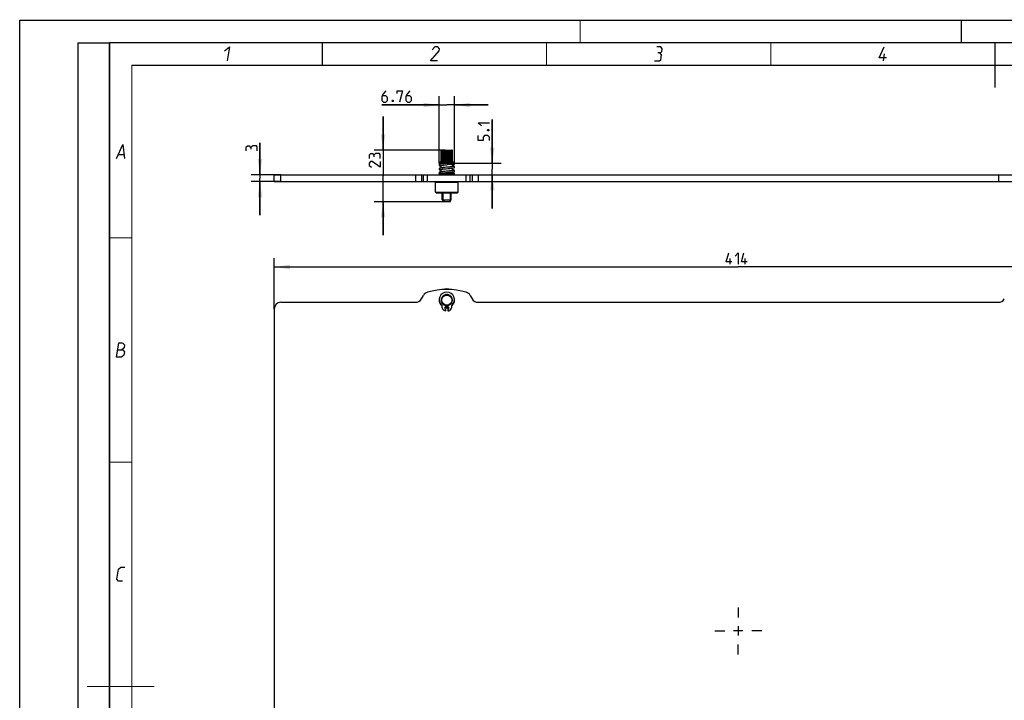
# Model space of a CAD drawing. Header units: millimetres. Extents: x 0 to 420, y 0 to 297.
# Tile 2 of 8: x 0 to 220, y 145 to 297. Entities that reach past the tile are written whole.
import ezdxf

# ---------------------------------------------------------------- set-up
doc = ezdxf.new("R2010")
doc.units = ezdxf.units.MM
doc.header["$LTSCALE"] = 23.1
doc.linetypes.add('CENTER', pattern=[0.6, 0.375, -0.075, 0.075, -0.075])
doc.layers.get('0').update_dxf_attribs({"linetype": 'CONTINUOUS'})
for name, color, linetype in [('02___PRT_ALL_AXES', 7, 'CONTINUOUS'), ('02__ASM_ALL_AXES', 7, 'CONTINUOUS'), ('COSMETIQUES', 7, 'CONTINUOUS'), ('DIM_PILOTEES', 7, 'CONTINUOUS')]:
    doc.layers.add(name, color=color, linetype=linetype)
doc.styles.get("Standard").update_dxf_attribs({"font": 'txt', "width": 0.7})
doc.dimstyles.new('DIMSTYLE_2', dxfattribs={"dimtxt": 2.5, "dimasz": 3.5, "dimexe": 2, "dimexo": 0, "dimtad": 1, "dimlfac": 2, "dimdsep": 46, "dimtxsty": 'STANDARD', "dimblk": '_FILLED', "dimblk1": '_FILLED', "dimblk2": '_FILLED', "dimcen": 0.09, "dimazin": 2, "dimtp": 0.8, "dimtm": 0.8, "dimtfac": 1, "dimtofl": 0, "dimtmove": 0, "dimatfit": 3, "dimldrblk": '_FILLED', "dimfxl": 1, "dimtolj": 1, "dimarcsym": 0})
doc.dimstyles.new('DIMSTYLE_3', dxfattribs={"dimtxt": 2.5, "dimasz": 3.5, "dimexe": 2, "dimexo": 0, "dimtad": 1, "dimlfac": 2, "dimdsep": 46, "dimtxsty": 'STANDARD', "dimblk": '_FILLED', "dimblk1": '_FILLED', "dimblk2": '_FILLED', "dimcen": 0.09, "dimazin": 2, "dimtp": 0.1, "dimtm": 0.1, "dimtfac": 1, "dimtofl": 0, "dimtmove": 0, "dimatfit": 3, "dimldrblk": '_FILLED', "dimfxl": 1, "dimtolj": 1, "dimarcsym": 0})
doc.dimstyles.new('DIMSTYLE_4', dxfattribs={"dimtxt": 2.5, "dimasz": 3.5, "dimexe": 2, "dimexo": 0, "dimtad": 1, "dimlfac": 2, "dimdsep": 46, "dimtxsty": 'STANDARD', "dimblk": '_FILLED', "dimblk1": '_FILLED', "dimblk2": '_FILLED', "dimcen": 0.09, "dimazin": 2, "dimtp": 0.2, "dimtm": 0.2, "dimtfac": 1, "dimtofl": 0, "dimtmove": 0, "dimatfit": 3, "dimldrblk": '_FILLED', "dimfxl": 1, "dimtolj": 1, "dimarcsym": 0})

# ---------------------------------------------------------------- blocks, each defined once
blk = doc.blocks.new('_FILLED')
at = {"color": 0, "linetype": 'BYBLOCK'}
blk.add_solid([(0, 0), (-1, 0.143), (-1, -0.143)], dxfattribs=at)
blk = doc.blocks.new('*D1')
at = {"layer": 'DIM_PILOTEES', "color": 2, "linetype": 'CONTINUOUS'}
for p, q in [((56.75, 232.62), (56.75, 244)), ((263.75, 232.62), (263.75, 244)), ((56.75, 242), (160.25, 242)), ((263.75, 242), (160.25, 242))]:
    blk.add_line(p, q, dxfattribs=at)
at = {"layer": 'DIM_PILOTEES', "color": 2, "linetype": 'CONTINUOUS', "xscale": 3.5, "yscale": 3.5, "zscale": 3.5, "rotation": 180}
blk.add_blockref('_FILLED', (56.75, 242), dxfattribs=at)
at = {"layer": 'DIM_PILOTEES', "color": 2, "linetype": 'CONTINUOUS', "xscale": 3.5, "yscale": 3.5, "zscale": 3.5}
blk.add_blockref('_FILLED', (263.75, 242), dxfattribs=at)
at = {"layer": 'DIM_PILOTEES', "color": 2, "linetype": 'CONTINUOUS', "insert": (160.25, 245.12), "char_height": 2.5, "width": 8.0357, "attachment_point": 2, "line_spacing_factor": 0.9}
blk.add_mtext('{\\ftxt;\\W0.0001;\\H0.0001;\\~}{\\ftxt;\\W2.1428571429;\\H2.5; }{\\ftxt;\\W0.0001;\\H0.0001;\\~}', dxfattribs=at)
blk = doc.blocks.new('*D2')
at = {"layer": 'DIM_PILOTEES', "color": 2, "linetype": 'CONTINUOUS'}
for p, q in [((53.59, 262.56), (53.59, 269.71)), ((53.59, 269.71), (53.59, 261.81)), ((58.25, 262.56), (51.59, 262.56)), ((53.59, 253.56), (53.59, 261.81)), ((58.25, 261.06), (51.59, 261.06)), ((53.59, 261.06), (53.59, 253.56))]:
    blk.add_line(p, q, dxfattribs=at)
at = {"layer": 'DIM_PILOTEES', "color": 2, "linetype": 'CONTINUOUS', "xscale": 3.5, "yscale": 3.5, "zscale": 3.5}
for p, rotation in [((53.59, 262.56), 270), ((53.59, 261.06), 90)]:
    blk.add_blockref('_FILLED', p, dxfattribs=dict(at, rotation=rotation))
at = {"layer": 'DIM_PILOTEES', "color": 2, "linetype": 'CONTINUOUS', "insert": (50.46, 267.93), "char_height": 2.5, "width": 2.6786, "attachment_point": 1, "rotation": 90, "line_spacing_factor": 0.9}
blk.add_mtext('{\\ftxt;\\W0.0001;\\H0.0001;\\~}{\\ftxt;\\W0.7142857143;\\H2.5; }{\\ftxt;\\W0.0001;\\H0.0001;\\~}', dxfattribs=at)
blk = doc.blocks.new('*D3')
at = {"layer": 'DIM_PILOTEES', "color": 2, "linetype": 'CONTINUOUS'}
for p, q in [((81.03, 268.06), (81.03, 275.56)), ((81.03, 275.56), (81.03, 262.31)), ((94.91, 268.06), (79.03, 268.06)), ((81.03, 249.06), (81.03, 262.31)), ((94.43, 256.56), (79.03, 256.56)), ((81.03, 256.56), (81.03, 249.06))]:
    blk.add_line(p, q, dxfattribs=at)
at = {"layer": 'DIM_PILOTEES', "color": 2, "linetype": 'CONTINUOUS', "xscale": 3.5, "yscale": 3.5, "zscale": 3.5}
for p, rotation in [((81.03, 268.06), 270), ((81.03, 256.56), 90)]:
    blk.add_blockref('_FILLED', p, dxfattribs=dict(at, rotation=rotation))
at = {"layer": 'DIM_PILOTEES', "color": 2, "linetype": 'CONTINUOUS', "insert": (77.91, 266.12), "char_height": 2.5, "width": 5.625, "attachment_point": 2, "rotation": 90, "line_spacing_factor": 0.9}
blk.add_mtext('{\\ftxt;\\W0.0001;\\H0.0001;\\~}{\\ftxt;\\W1.5;\\H2.5; }{\\ftxt;\\W0.0001;\\H0.0001;\\~}', dxfattribs=at)
blk = doc.blocks.new('*D4')
at = {"layer": 'DIM_PILOTEES', "color": 2, "linetype": 'CONTINUOUS'}
for p, q in [((105.39, 265.11), (105.39, 274.87)), ((105.39, 274.87), (105.39, 263.84)), ((96.94, 265.11), (107.39, 265.11)), ((105.39, 255.06), (105.39, 263.84)), ((99.59, 262.56), (107.39, 262.56)), ((105.39, 262.56), (105.39, 255.06))]:
    blk.add_line(p, q, dxfattribs=at)
at = {"layer": 'DIM_PILOTEES', "color": 2, "linetype": 'CONTINUOUS', "xscale": 3.5, "yscale": 3.5, "zscale": 3.5}
for p, rotation in [((105.39, 265.11), 270), ((105.39, 262.56), 90)]:
    blk.add_blockref('_FILLED', p, dxfattribs=dict(at, rotation=rotation))
at = {"layer": 'DIM_PILOTEES', "color": 2, "linetype": 'CONTINUOUS', "insert": (102.27, 270.23), "char_height": 2.5, "width": 6.9643, "attachment_point": 1, "rotation": 90, "line_spacing_factor": 0.9}
blk.add_mtext('{\\ftxt;\\W0.0001;\\H0.0001;\\~}{\\ftxt;\\W1.8571428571;\\H2.5; }{\\ftxt;\\W0.0001;\\H0.0001;\\~}', dxfattribs=at)
blk = doc.blocks.new('*D5')
at = {"layer": 'DIM_PILOTEES', "color": 2, "linetype": 'CONTINUOUS'}
for p, q in [((93.56, 265.41), (93.56, 280.11)), ((96.94, 265.41), (96.94, 280.11)), ((93.56, 278.11), (80.76, 278.11)), ((80.76, 278.11), (95.25, 278.11)), ((104.44, 278.11), (95.25, 278.11)), ((96.94, 278.11), (104.44, 278.11))]:
    blk.add_line(p, q, dxfattribs=at)
at = {"layer": 'DIM_PILOTEES', "color": 2, "linetype": 'CONTINUOUS', "xscale": 3.5, "yscale": 3.5, "zscale": 3.5}
blk.add_blockref('_FILLED', (93.56, 278.11), dxfattribs=at)
at = {"layer": 'DIM_PILOTEES', "color": 2, "linetype": 'CONTINUOUS', "xscale": 3.5, "yscale": 3.5, "zscale": 3.5, "rotation": 180}
blk.add_blockref('_FILLED', (96.94, 278.11), dxfattribs=at)
at = {"layer": 'DIM_PILOTEES', "color": 2, "linetype": 'CONTINUOUS', "insert": (88.08, 281.24), "char_height": 2.5, "width": 10.9821, "attachment_point": 3, "line_spacing_factor": 0.9}
blk.add_mtext('{\\ftxt;\\W0.0001;\\H0.0001;\\~}{\\ftxt;\\W2.9285714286;\\H2.5; }{\\ftxt;\\W0.0001;\\H0.0001;\\~}', dxfattribs=at)

msp = doc.modelspace()

# ---------------------------------------------------------------- linework, layer by layer
at = {"color": 7, "linetype": 'CONTINUOUS'}
for p, q in [((0, 0), (0, 297)), ((0, 297), (420, 297)), ((25, 286.9999), (410, 286.9999)), ((94.005, 267.9391), (94.0563, 267.9917)), ((94.005, 265.4641), (94.005, 267.9391)), ((94.005, 267.9391), (94.0266, 267.9391)), ((94.05, 267.9607), (94.0266, 267.9391)), ((94.0266, 265.4641), (94.0266, 267.9391)), ((94.0468, 267.982), (94.0878, 268.0237)), ((94.0619, 265.4641), (94.0619, 267.9391)), ((94.0619, 267.9391), (94.1252, 267.9391)), ((94.0878, 268.0237), (94.108, 268.044)), ((94.0878, 268.0237), (94.108, 268.044)), ((94.1252, 265.4641), (94.1252, 267.9391)), ((94.128, 268.0641), (96.378, 268.0641)), ((94.1491, 268.0467), (94.1633, 268.0641)), ((94.1936, 265.4641), (94.1936, 267.9391)), ((94.1936, 267.9391), (94.2947, 267.9391)), ((94.2947, 265.4641), (94.2947, 267.9391)), ((94.3919, 265.4641), (94.3919, 267.9391)), ((94.3919, 267.9391), (94.5243, 267.9391)), ((94.5243, 265.4641), (94.5243, 267.9391)), ((94.6443, 267.9391), (94.6502, 268.0641)), ((94.6443, 265.4641), (94.6443, 267.9391)), ((94.6443, 267.9391), (94.7998, 267.9391)), ((94.7998, 265.4641), (94.7998, 267.9391)), ((94.9054, 268.0641), (94.9054, 265.4641)), ((94.9349, 265.4641), (94.9349, 267.9391)), ((94.9349, 267.9391), (95.1038, 267.9391)), ((95.1038, 265.4641), (95.1038, 267.9391)), ((95.1824, 268.0641), (95.1824, 265.4641)), ((95.2455, 265.4641), (95.2455, 267.9391)), ((95.4171, 267.9391), (95.2455, 267.9391)), ((95.4171, 265.4641), (95.4171, 267.9391)), ((95.4638, 268.0641), (95.4638, 265.4641)), ((95.5566, 265.4641), (95.5566, 267.9391)), ((95.7201, 267.9391), (95.5566, 267.9391)), ((95.7201, 265.4641), (95.7201, 267.9391)), ((95.732, 268.0641), (95.732, 265.4641)), ((95.8486, 265.4641), (95.8486, 267.9391)), ((95.9938, 267.9391), (95.8486, 267.9391)), ((95.9938, 265.4641), (95.9938, 267.9391)), ((96.1032, 265.4641), (96.1032, 267.9391)), ((96.2209, 267.9391), (96.1032, 267.9391)), ((96.2209, 265.4641), (96.2209, 267.9391)), ((96.3044, 265.4641), (96.3044, 267.9391)), ((96.3872, 267.9391), (96.3044, 267.9391)), ((96.3691, 268.0641), (96.3732, 268.0597)), ((96.378, 268.0641), (96.503, 267.9391)), ((96.3872, 265.4641), (96.3872, 267.9391)), ((96.4395, 267.9391), (96.4106, 267.9651)), ((96.4395, 265.4641), (96.4395, 267.9391)), ((96.4822, 267.9391), (96.4395, 267.9391)), ((96.5, 267.9391), (96.4777, 267.9607)), ((96.4822, 265.4641), (96.4822, 267.9391)), ((96.5, 265.4641), (96.5, 267.9391)), ((96.503, 267.9391), (96.5, 267.9391)), ((96.503, 265.4641), (96.503, 267.9391)), ((93.528, 264.9641), (93.5349, 264.9641)), ((93.5635, 265.1141), (93.5635, 265.4141)), ((93.5635, 265.4141), (95.003, 265.4141)), ((95.003, 265.1141), (93.5635, 265.1141)), ((93.5821, 264.8546), (93.575, 264.8477)), ((93.5822, 264.8547), (93.5828, 264.8553)), ((93.7704, 263.7493), (93.7699, 263.749)), ((93.9308, 264.9641), (93.8337, 264.9641)), ((94.0273, 264.9782), (93.9963, 264.9739)), ((94.003, 264.0998), (94.003, 264.6729)), ((94.003, 263.2248), (94.003, 263.7979)), ((94.005, 265.4641), (95.9938, 265.4641)), ((94.0597, 264.9826), (94.0273, 264.9782)), ((94.053, 265.4141), (94.053, 265.4641)), ((94.053, 264.9817), (94.053, 265.1141)), ((94.0566, 264.6807), (94.1135, 264.6883)), ((94.1286, 264.9914), (94.0597, 264.9826)), ((94.1034, 263.812), (94.1692, 263.8204)), ((94.1116, 265.1141), (94.1116, 265.4141)), ((94.1135, 264.6883), (94.1757, 264.6962)), ((94.1994, 264.1249), (94.1136, 264.1145)), ((94.2029, 265.0003), (94.1286, 264.9914)), ((94.1692, 263.8204), (94.2408, 263.829)), ((94.1757, 264.6962), (94.2433, 264.7043)), ((94.2928, 264.1356), (94.1994, 264.1249)), ((94.2825, 265.0094), (94.2029, 265.0003)), ((94.2408, 263.829), (94.3184, 263.8378)), ((94.2433, 264.7043), (94.3166, 264.7126)), ((94.367, 265.0186), (94.2825, 265.0094)), ((94.3942, 264.1464), (94.2928, 264.1356)), ((94.3166, 264.7126), (94.3954, 264.7212)), ((94.3184, 263.8378), (94.4019, 263.8469)), ((94.4561, 265.0278), (94.367, 265.0186)), ((94.5039, 264.1577), (94.3942, 264.1464)), ((94.3954, 264.7212), (94.4797, 264.73)), ((94.4019, 263.8469), (94.491, 263.8561)), ((94.5978, 265.0419), (94.4561, 265.0278)), ((94.4797, 264.73), (94.5691, 264.7389)), ((94.6221, 264.1692), (94.5039, 264.1577)), ((94.5691, 264.7389), (94.6633, 264.7481)), ((94.7493, 265.0562), (94.5978, 265.0419)), ((94.6352, 263.8704), (94.7379, 263.8802)), ((94.6633, 264.7481), (94.813, 264.7622)), ((94.7379, 263.8802), (94.9019, 263.8953)), ((95.0264, 265.0814), (94.7493, 265.0562)), ((94.813, 264.7622), (94.9733, 264.7768)), ((94.9019, 263.8953), (95.1392, 263.9166)), ((95.003, 265.1141), (95.003, 265.4141)), ((95.1392, 263.9166), (95.463, 263.9453)), ((96.9425, 265.1141), (95.3942, 265.114)), ((95.3942, 265.114), (95.3943, 265.114)), ((96.8271, 264.8141), (95.3942, 264.8141)), ((95.4076, 264.9641), (96.978, 264.9641)), ((95.463, 263.9453), (95.7247, 263.9689)), ((95.6506, 264.2621), (95.4764, 264.2463)), ((95.503, 265.4141), (95.503, 265.1141)), ((95.503, 265.4141), (96.9425, 265.4141)), ((95.7592, 264.2721), (95.6506, 264.2621)), ((95.7247, 263.9689), (95.9051, 263.986)), ((95.8623, 264.2819), (95.7592, 264.2721)), ((95.9599, 264.2915), (95.8623, 264.2819)), ((95.9051, 263.986), (96.0142, 263.9967)), ((96.0519, 264.3008), (95.9599, 264.2915)), ((96.0013, 265.4641), (96.2209, 265.4641)), ((96.0142, 263.9967), (96.1146, 264.007)), ((96.1381, 264.3099), (96.0519, 264.3008)), ((96.1146, 264.007), (96.2071, 264.0169)), ((96.2182, 264.3187), (96.1381, 264.3099)), ((96.2071, 264.0169), (96.2923, 264.0266)), ((96.2923, 264.3273), (96.2182, 264.3187)), ((96.2238, 265.4641), (96.503, 265.4641)), ((96.3603, 264.3357), (96.2923, 264.3273)), ((96.2923, 264.0266), (96.3708, 264.0359)), ((96.4224, 264.3438), (96.3603, 264.3357)), ((96.3708, 264.0359), (96.4427, 264.0451)), ((96.3944, 265.1141), (96.3944, 265.4141)), ((96.453, 265.4141), (96.453, 265.4641)), ((96.503, 264.3552), (96.503, 264.8141)), ((96.503, 263.4802), (96.503, 264.0534)), ((96.9425, 265.1141), (96.9425, 265.4141)), ((56.753, 261.0641), (56.753, 262.5641)), ((56.753, 262.5641), (263.753, 262.5641)), ((58.253, 261.0641), (58.253, 262.5641)), ((88.282, 262.5641), (88.282, 261.0641)), ((89.581, 262.5641), (89.581, 261.0641)), ((90.0477, 261.0641), (90.0477, 262.5641)), ((90.9168, 261.0641), (90.9168, 262.5641)), ((96.978, 262.7641), (93.528, 262.7641)), ((93.678, 262.6141), (96.8255, 262.6141)), ((93.9377, 262.914), (93.9334, 262.914)), ((93.9377, 262.914), (96.8255, 262.914)), ((94.003, 262.914), (94.003, 262.9229)), ((94.003, 262.5641), (94.003, 262.6141)), ((94.1721, 263.2467), (94.0939, 263.237)), ((94.1089, 262.9377), (94.1776, 262.9464)), ((94.2577, 263.2566), (94.1721, 263.2467)), ((94.1776, 262.9464), (94.2527, 262.9554)), ((94.2527, 262.9554), (94.3339, 262.9646)), ((94.3339, 262.9646), (94.4211, 262.9739)), ((94.5068, 263.2829), (94.4009, 263.2721)), ((94.4211, 262.9739), (94.5139, 262.9835)), ((94.6216, 263.2942), (94.5068, 263.2829)), ((94.5139, 262.9835), (94.6119, 262.9931)), ((94.6119, 262.9931), (94.7149, 263.003)), ((94.8085, 263.3117), (94.6216, 263.2942)), ((94.7149, 263.003), (94.8789, 263.0182)), ((95.1378, 263.3413), (94.8085, 263.3117)), ((94.8789, 263.0182), (95.0547, 263.0341)), ((95.6711, 263.389), (95.5067, 263.3741)), ((95.5742, 263.0802), (95.7628, 263.0975)), ((95.8239, 263.4033), (95.6711, 263.389)), ((95.7628, 263.0975), (95.9342, 263.1138)), ((95.9192, 263.4125), (95.8239, 263.4033)), ((96.0095, 263.4215), (95.9192, 263.4125)), ((95.9342, 263.1138), (96.0393, 263.1242)), ((96.0945, 263.4302), (96.0095, 263.4215)), ((96.0393, 263.1242), (96.1371, 263.1344)), ((96.1371, 263.1344), (96.2281, 263.1443)), ((96.2852, 263.4515), (96.2126, 263.4431)), ((96.3527, 263.4597), (96.2852, 263.4515)), ((96.3524, 263.1587), (96.4276, 263.1681)), ((96.4151, 263.4678), (96.3527, 263.4597)), ((96.503, 262.914), (96.503, 263.1784)), ((96.503, 262.5641), (96.503, 262.6141)), ((99.5892, 261.0641), (99.5892, 262.5641)), ((100.4584, 261.0641), (100.4584, 262.5641)), ((100.925, 262.5641), (100.925, 261.0641)), ((102.224, 262.5641), (102.224, 261.0641)), ((218.282, 262.5641), (218.282, 261.0641)), ((56.753, 261.0641), (263.753, 261.0641)), ((92.878, 261.0641), (92.753, 260.9391)), ((92.753, 258.6891), (92.753, 260.9391)), ((92.753, 260.9391), (97.753, 260.9391)), ((97.628, 261.0641), (97.753, 260.9391)), ((97.753, 258.6891), (97.753, 260.9391)), ((92.878, 258.5641), (92.753, 258.6891)), ((92.753, 258.6891), (97.753, 258.6891)), ((92.878, 258.5641), (97.628, 258.5641)), ((94.253, 256.9391), (94.253, 258.5641)), ((94.628, 256.5641), (94.253, 256.9391)), ((94.253, 256.9391), (96.253, 256.9391)), ((95.878, 256.5641), (96.253, 256.9391)), ((96.253, 256.9391), (96.253, 258.5641)), ((97.628, 258.5641), (97.753, 258.6891)), ((94.628, 256.5641), (95.878, 256.5641)), ((89.581, 234.87), (90.0477, 235.6782)), ((94.1633, 234.8997), (94.0619, 234.9991)), ((94.1252, 235.159), (94.2672, 235.1619)), ((94.2672, 235.1619), (94.1936, 235.2834)), ((94.2947, 235.4225), (94.4329, 235.3901)), ((94.4329, 235.3901), (94.3919, 235.526)), ((94.5243, 235.6356), (94.6502, 235.5698)), ((94.6502, 235.5698), (94.6443, 235.7117)), ((94.7998, 235.7849), (94.9054, 235.6899)), ((94.9054, 235.6899), (94.9349, 235.8288)), ((95.1038, 235.861), (95.1824, 235.7428)), ((95.1824, 235.7428), (95.2455, 235.8699)), ((95.4171, 235.8592), (95.4638, 235.725)), ((95.4638, 235.725), (95.5566, 235.8325)), ((95.7201, 235.7794), (95.732, 235.6379)), ((95.732, 235.6379), (95.8486, 235.7189)), ((95.9938, 235.6268), (95.9701, 235.4868)), ((95.9701, 235.4868), (96.1032, 235.5363)), ((96.2209, 235.411), (96.1631, 235.2812)), ((96.1631, 235.2812), (96.3044, 235.2961)), ((96.3872, 235.1454), (96.299, 235.0341)), ((96.299, 235.0341), (96.4395, 235.0134)), ((100.4584, 235.6782), (100.925, 234.87)), ((58.253, 234.12), (88.282, 234.12)), ((93.5808, 234.4695), (93.5349, 234.4653)), ((94.128, 234.62), (94.005, 234.691)), ((94.005, 234.549), (94.128, 234.62)), ((94.0266, 234.8616), (94.1633, 234.8997)), ((94.1633, 234.3402), (94.0266, 234.3784)), ((94.0619, 234.2408), (94.1633, 234.3402)), ((94.2672, 234.078), (94.1252, 234.081)), ((94.1936, 233.9565), (94.2672, 234.078)), ((94.4329, 233.8499), (94.2947, 233.8174)), ((94.3919, 233.7139), (94.4329, 233.8499)), ((94.6502, 233.6701), (94.5243, 233.6043)), ((94.6443, 233.5282), (94.6502, 233.6701)), ((94.9054, 233.55), (94.7998, 233.455)), ((94.9349, 233.4111), (94.9054, 233.55)), ((95.003, 233.0713), (95.003, 233.3954)), ((95.1824, 233.4972), (95.1038, 233.3789)), ((95.2455, 233.37), (95.1824, 233.4972)), ((95.2553, 232.8957), (95.2564, 232.8957)), ((95.2553, 232.895), (95.2564, 232.895)), ((95.3039, 232.8957), (95.3061, 232.8959)), ((95.3039, 232.8957), (95.3061, 232.8958)), ((95.3039, 232.8958), (95.3061, 232.8958)), ((95.4054, 232.9017), (95.4076, 232.9019)), ((95.4054, 232.9018), (95.4076, 232.9019)), ((95.4638, 233.5149), (95.4171, 233.3808)), ((95.5566, 233.4074), (95.4638, 233.5149)), ((95.503, 233.4463), (95.503, 233.0713)), ((95.732, 233.602), (95.7201, 233.4605)), ((95.8486, 233.521), (95.732, 233.602)), ((95.9701, 233.7531), (95.9938, 233.6131)), ((96.1032, 233.7036), (95.9701, 233.7531)), ((96.1631, 233.9587), (96.2209, 233.829)), ((96.3044, 233.9439), (96.1631, 233.9587)), ((96.4395, 234.2266), (96.299, 234.2058)), ((96.299, 234.2058), (96.3872, 234.0945)), ((96.4822, 234.8468), (96.3691, 234.761)), ((96.3691, 234.761), (96.5, 234.7059)), ((96.5, 234.534), (96.3691, 234.479)), ((96.3691, 234.479), (96.4822, 234.3931)), ((102.224, 234.12), (218.282, 234.12)), ((56.753, 232.62), (56.753, 89.12)), ((95.003, 232.1963), (95.003, 232.5713)), ((95.503, 232.5713), (95.503, 232.1963))]:
    msp.add_line(p, q, dxfattribs=at)
at = {"color": 2, "linetype": 'CONTINUOUS'}
for p, q in [((13, 292), (20, 292)), ((13, 292), (13, 5)), ((20, 292), (20, 5)), ((192.6396, 287.925), (192.8968, 289.5)), ((22.0363, 267.075), (23.2363, 267.075))]:
    msp.add_line(p, q, dxfattribs=at)
at = {"color": 7, "linetype": 'CONTINUOUS', "const_width": 0.25}
for points in [[(125, 297), (125, 292)], [(209.9999, 297), (209.9999, 292)], [(20, 292), (20, 5)], [(415, 292), (20, 292)], [(67.5002, 292), (67.5002, 287)], [(117.5002, 292), (117.5002, 287)], [(167.5002, 292), (167.5002, 287)], [(217.5002, 292), (217.5002, 282)], [(25, 10), (25, 287)], [(25, 287), (410, 287)], [(20.0002, 248.5), (25.0002, 248.5)], [(20.0002, 198.4999), (25.0002, 198.4999)], [(30, 148.5), (15, 148.5)]]:
    msp.add_lwpolyline(points, dxfattribs=at)
at = {"color": 2, "linetype": 'CONTINUOUS'}
for points in [[(45.7067, 290.175), (46.7537, 291.075), (46.2394, 287.925)], [(93.1646, 287.925), (91.5896, 287.925), (93.5319, 290.175), (93.6054, 290.625), (93.2289, 291.075), (92.5539, 291.075), (91.9937, 290.4)], [(142.7835, 289.725), (143.1952, 289.95), (143.3054, 290.625), (143.0039, 291.075), (142.1039, 291.075)], [(193.2748, 288.6), (191.6998, 288.6), (192.7789, 291.075)], [(141.5896, 287.925), (142.7146, 287.925), (142.9763, 288.15), (143.16, 289.275), (142.7835, 289.725), (142.3335, 289.725)], [(21.5894, 266.175), (23.0037, 269.325), (23.3894, 266.175)], [(21.5894, 221.9249), (22.1037, 225.0749), (22.7787, 225.0749), (22.9914, 224.9999), (23.3802, 224.6249), (23.27, 223.9499), (22.7465, 223.4999)], [(21.8465, 223.4999), (22.9715, 223.4999), (23.3481, 223.0499), (23.2379, 222.3749), (22.7144, 221.9249), (21.5894, 221.9249)], [(22.9394, 171.9249), (22.0394, 171.9249), (21.6629, 172.3749), (22.0302, 174.6249), (22.5537, 175.0749), (23.4537, 175.0749)]]:
    msp.add_lwpolyline(points, dxfattribs=at)
at = {"color": 7, "linetype": 'CONTINUOUS'}
for points in [[(93.575, 264.8477), (93.5619, 264.8323), (93.55, 264.8143), (93.5399, 264.7935), (93.5326, 264.7707), (93.5287, 264.7474), (93.528, 264.7328)], [(93.528, 264.7329), (93.5286, 264.7191), (93.5324, 264.6957), (93.5396, 264.6729), (93.5496, 264.6519), (93.5616, 264.6337), (93.5749, 264.6181), (93.5889, 264.605), (93.603, 264.594), (93.6169, 264.5848), (93.6306, 264.5771), (93.6443, 264.5703), (93.6582, 264.5643), (93.6724, 264.5588), (93.6873, 264.5536), (93.703, 264.5486), (93.7198, 264.5437), (93.7378, 264.539), (93.7571, 264.5342), (93.7777, 264.5295), (93.7999, 264.5248), (93.8235, 264.5201), (93.8487, 264.5154), (93.8755, 264.5106), (93.9039, 264.5059), (93.9338, 264.5011), (93.9654, 264.4963), (93.9985, 264.4915), (94.003, 264.4909)], [(94.1136, 264.1145), (94.0736, 264.1094), (94.0354, 264.1043), (93.9991, 264.0993), (93.9647, 264.0943), (93.9322, 264.0893), (93.9015, 264.0844), (93.8725, 264.0795), (93.8453, 264.0747), (93.8197, 264.0698), (93.7958, 264.065), (93.7734, 264.0602), (93.7524, 264.0553), (93.7327, 264.0504), (93.7144, 264.0454), (93.6971, 264.0402), (93.6809, 264.0349), (93.6654, 264.0292), (93.6504, 264.023), (93.6356, 264.0161), (93.6208, 264.0081), (93.6059, 263.9987), (93.5908, 263.9873), (93.576, 263.9737), (93.5619, 263.9574), (93.5495, 263.9385), (93.5393, 263.9171), (93.5322, 263.8943), (93.5286, 263.8714), (93.528, 263.8578)], [(93.528, 263.8579), (93.5286, 263.8442), (93.5323, 263.8209), (93.5395, 263.7981), (93.5495, 263.7772), (93.5613, 263.7591), (93.5745, 263.7436), (93.5883, 263.7305), (93.6022, 263.7195), (93.6159, 263.7105), (93.6294, 263.7027), (93.6428, 263.696), (93.6563, 263.6901), (93.6701, 263.6846), (93.6844, 263.6795), (93.6995, 263.6747), (93.7154, 263.67), (93.7323, 263.6654), (93.7503, 263.6608), (93.7695, 263.6564), (93.7899, 263.6519), (93.8116, 263.6474), (93.8347, 263.6429), (93.8593, 263.6385), (93.8853, 263.6339), (93.9129, 263.6294), (93.9421, 263.6248), (93.9728, 263.6202), (94.003, 263.6158)], [(93.9963, 264.9739), (93.9666, 264.9695), (93.9383, 264.9653), (93.9114, 264.961), (93.8859, 264.9568), (93.8616, 264.9526), (93.8386, 264.9484), (93.8169, 264.9443), (93.7964, 264.9401), (93.777, 264.936), (93.7588, 264.9318), (93.7415, 264.9276), (93.7252, 264.9234), (93.7098, 264.9191), (93.6951, 264.9146), (93.6811, 264.91), (93.6676, 264.9051), (93.6544, 264.8998), (93.6415, 264.894), (93.6286, 264.8875), (93.6156, 264.88), (93.6023, 264.8712), (93.5886, 264.8605), (93.5828, 264.8553)], [(93.7699, 263.749), (93.7717, 263.7498), (93.7754, 263.7512), (93.781, 263.7532), (93.7881, 263.7555), (93.7969, 263.7581), (93.8071, 263.7609), (93.8189, 263.7639), (93.8321, 263.7671), (93.8468, 263.7704), (93.8629, 263.7738), (93.8804, 263.7772), (93.8994, 263.7808), (93.9198, 263.7845), (93.9417, 263.7882), (93.965, 263.792), (93.9897, 263.7959), (94.0159, 263.7998), (94.0436, 263.8038), (94.0728, 263.8079), (94.1034, 263.812)], [(93.7701, 264.6241), (93.7707, 264.6243), (93.7735, 264.6255), (93.7779, 264.6271), (93.7839, 264.6291), (93.7913, 264.6315), (93.8001, 264.634), (93.8102, 264.6367), (93.8216, 264.6396), (93.8343, 264.6426), (93.8483, 264.6457), (93.8636, 264.6489), (93.8801, 264.6522), (93.8978, 264.6555), (93.9168, 264.659), (93.937, 264.6624), (93.9584, 264.666), (93.9811, 264.6696), (94.005, 264.6732), (94.0302, 264.6769), (94.0566, 264.6807)], [(94.491, 263.8561), (94.5858, 263.8656), (94.6352, 263.8704)], [(94.8144, 264.1873), (94.7486, 264.1812), (94.6221, 264.1692)], [(95.4764, 264.2463), (95.2217, 264.2237), (95.1544, 264.2178), (94.8144, 264.1873)], [(94.9733, 264.7768), (95.2712, 264.8033), (95.3943, 264.8141)], [(95.3941, 265.114), (95.2086, 265.0976), (95.0264, 265.0814)], [(96.7352, 263.5287), (96.7356, 263.5289), (96.7363, 263.5292), (96.7349, 263.5286), (96.7316, 263.5273), (96.7265, 263.5255), (96.7197, 263.5232), (96.7113, 263.5207), (96.7014, 263.5179), (96.69, 263.515), (96.6772, 263.5118), (96.6629, 263.5086), (96.6472, 263.5052), (96.6301, 263.5018), (96.6116, 263.4983), (96.5918, 263.4946), (96.5705, 263.491), (96.548, 263.4872), (96.5241, 263.4835), (96.4988, 263.4796), (96.4722, 263.4757), (96.4443, 263.4718), (96.4151, 263.4678)], [(96.7354, 264.4038), (96.7358, 264.404), (96.7362, 264.4042), (96.7346, 264.4035), (96.7312, 264.4022), (96.726, 264.4003), (96.7193, 264.3981), (96.711, 264.3956), (96.7013, 264.3929), (96.6902, 264.39), (96.6777, 264.387), (96.6639, 264.3838), (96.6487, 264.3806), (96.6321, 264.3772), (96.6142, 264.3737), (96.595, 264.3702), (96.5744, 264.3666), (96.5525, 264.363), (96.5292, 264.3593), (96.5046, 264.3555), (96.4786, 264.3516), (96.4512, 264.3477), (96.4224, 264.3438)], [(96.4427, 264.0451), (96.4763, 264.0496), (96.5082, 264.0541), (96.5385, 264.0585), (96.5673, 264.0628), (96.5945, 264.0671), (96.6202, 264.0714), (96.6445, 264.0756), (96.6674, 264.0797), (96.6891, 264.0839), (96.7094, 264.088), (96.7287, 264.0921), (96.7468, 264.0962), (96.7639, 264.1004), (96.7801, 264.1046), (96.7955, 264.1089), (96.8101, 264.1133), (96.8242, 264.1179), (96.8378, 264.1228), (96.851, 264.1281), (96.8639, 264.1339), (96.8768, 264.1404), (96.8899, 264.1478), (96.9033, 264.1567), (96.9171, 264.1674), (96.9308, 264.1803), (96.944, 264.1958), (96.9561, 264.2139), (96.9663, 264.235), (96.9736, 264.2579), (96.9774, 264.2814), (96.978, 264.2954)], [(96.978, 264.2953), (96.9773, 264.3099), (96.9734, 264.3333), (96.9661, 264.3561), (96.9559, 264.377), (96.9439, 264.395), (96.9307, 264.4104), (96.917, 264.4233), (96.9032, 264.434), (96.8899, 264.4429), (96.8767, 264.4504), (96.8638, 264.4569), (96.8508, 264.4626), (96.8375, 264.4679), (96.8239, 264.4728), (96.8098, 264.4774), (96.7951, 264.4819), (96.7796, 264.4862), (96.7633, 264.4904), (96.746, 264.4946), (96.7277, 264.4988), (96.7083, 264.5029), (96.6877, 264.5071), (96.6659, 264.5112), (96.6429, 264.5154), (96.6186, 264.5196), (96.5929, 264.5238), (96.5659, 264.528), (96.5375, 264.5323), (96.5076, 264.5367), (96.503, 264.5373)], [(96.978, 263.4203), (96.9773, 263.4353), (96.9733, 263.4589), (96.9657, 263.482), (96.9553, 263.5031), (96.943, 263.5212), (96.9294, 263.5368), (96.9153, 263.5497), (96.901, 263.5606), (96.887, 263.5696), (96.8732, 263.5772), (96.8593, 263.5839), (96.8453, 263.5899), (96.8309, 263.5954), (96.8158, 263.6005), (96.7998, 263.6055), (96.7828, 263.6103), (96.7646, 263.6151), (96.7451, 263.6198), (96.7242, 263.6245), (96.7018, 263.6292), (96.6779, 263.634), (96.6523, 263.6387), (96.6251, 263.6435), (96.5962, 263.6483), (96.5656, 263.6531), (96.5333, 263.658), (96.503, 263.6623)], [(94.0939, 263.237), (94.0574, 263.2323), (94.0225, 263.2275), (93.9893, 263.2229), (93.9577, 263.2182), (93.9278, 263.2136), (93.8995, 263.2091), (93.8728, 263.2046), (93.8478, 263.2001), (93.8244, 263.1957), (93.8025, 263.1914), (93.782, 263.1871), (93.7628, 263.1828), (93.7449, 263.1785), (93.7281, 263.1742), (93.7122, 263.1698), (93.6973, 263.1653), (93.683, 263.1606), (93.6693, 263.1557), (93.6559, 263.1504), (93.6427, 263.1446), (93.6296, 263.138), (93.6163, 263.1305), (93.6029, 263.1216), (93.589, 263.1108), (93.5753, 263.0979), (93.562, 263.0824), (93.55, 263.0643), (93.5398, 263.0434), (93.5325, 263.0206), (93.5287, 262.9973), (93.528, 262.9828)], [(93.528, 262.9829), (93.5286, 262.969), (93.5324, 262.9456), (93.5397, 262.9227), (93.5498, 262.9017), (93.5618, 262.8835), (93.5727, 262.8707)], [(93.9465, 262.914), (93.9655, 262.9171), (93.9909, 262.9211), (94.018, 262.9251), (94.0467, 262.9293), (94.077, 262.9335), (94.1089, 262.9377)], [(94.4009, 263.2721), (94.3511, 263.2669), (94.2577, 263.2566)], [(95.0547, 263.0341), (95.2426, 263.0507), (95.5742, 263.0802)], [(95.5067, 263.3741), (95.2668, 263.3527), (95.1378, 263.3413)], [(96.2126, 263.4431), (96.1352, 263.4346), (96.0945, 263.4302)], [(96.2281, 263.1443), (96.2711, 263.1491), (96.3524, 263.1587)], [(96.4276, 263.1681), (96.463, 263.1728), (96.4968, 263.1775), (96.5291, 263.1821), (96.5598, 263.1867), (96.589, 263.1912), (96.6166, 263.1957), (96.6427, 263.2002), (96.6673, 263.2047), (96.6904, 263.2091), (96.7122, 263.2136), (96.7326, 263.218), (96.7518, 263.2224), (96.7698, 263.2269), (96.7867, 263.2314), (96.8027, 263.236), (96.8178, 263.2408), (96.8322, 263.2458), (96.8461, 263.2511), (96.8598, 263.257), (96.8735, 263.2636), (96.8873, 263.2712), (96.9013, 263.2803), (96.9157, 263.2913), (96.9299, 263.3044), (96.9437, 263.3203), (96.956, 263.3388), (96.9663, 263.3601), (96.9736, 263.3833), (96.9774, 263.4068), (96.978, 263.4204)]]:
    msp.add_lwpolyline(points, dxfattribs=at)
msp.add_circle((95.253, 234.62), 1.125, dxfattribs=at)
for centre, radius, start, end in [((102.0401, 259.3096), 11.7764, 131.978827, 132.725345), ((102.6668, 261.0594), 11.017, 140.636728, 141.357255), ((101.089, 261.1033), 9.8442, 135.000813, 135.165544), ((102.4057, 258.6771), 12.4238, 130.925491, 131.797872), ((103.8766, 262.3247), 11.193, 149.151615, 149.894067), ((102.5484, 258.9491), 12.2043, 131.680022, 132.555059), ((108.6551, 263.3249), 14.991, 161.570641, 162.07349), ((102.73, 259.8037), 11.5549, 134.366719, 135.24626), ((103.1107, 261.0296), 10.808, 139.393486, 140.260732), ((76.0441, 263.5431), 19.3956, 13.099954, 13.479374), ((103.9223, 262.4822), 10.3704, 147.435186, 148.250954), ((84.7324, 262.707), 11.743, 26.458106, 27.141394), ((107.4913, 263.4993), 12.8646, 159.216592, 159.810902), ((87.0059, 261.6887), 10.5916, 36.166276, 37.008421), ((137.6242, 264.0186), 42.0871, 174.484153, 174.655091), ((87.6287, 260.3878), 11.1619, 42.572192, 43.449695), ((87.8777, 259.3138), 11.9187, 46.358795, 47.236579), ((74.3952, 263.9118), 21.9709, 10.562148, 10.893923), ((88.0296, 258.7323), 12.3789, 48.051924, 48.92488), ((85.8119, 263.2052), 11.435, 24.455545, 25.145504), ((88.448, 259.1012), 11.9152, 48.06639, 48.78346), ((87.7036, 261.905), 10.5743, 34.794579, 35.62354), ((88.5146, 259.7086), 11.4677, 46.021125, 46.770055), ((88.1856, 260.5454), 11.1131, 41.706487, 42.544743), ((93.678, 264.964), 0.15, 89.997296, 179.988492), ((93.6788, 264.9654), 0.1515, 225.139417, 228.854147), ((93.6858, 264.9641), 0.148, 353.466388, 359.977341), ((96.828, 264.9641), 0.15, 269.997296, 90.002704), ((93.678, 262.7641), 0.15, 180.011508, 270.002704), ((93.6785, 262.7631), 0.151, 133.037699, 134.500163), ((96.828, 262.764), 0.15, 269.997296, 90.002704), ((91.3467, 234.9282), 1.5, 106.654309, 150), ((95.253, 221.87), 15.13, 73.345691, 106.654309), ((95.253, 234.62), 1.725, 154.893196, 228.684618), ((95.253, 234.7068), 1.6895, 311.749016, 228.250429), ((95.253, 234.62), 1.25, 154.456316, 162.343684), ((95.253, 234.62), 1.2, 163.553187, 167.646813), ((95.253, 234.62), 1.2, 149.153187, 153.246813), ((95.253, 234.62), 1.25, 140.056316, 147.943684), ((95.253, 234.62), 1.2, 134.753187, 138.846813), ((95.253, 234.62), 1.25, 125.656316, 133.543684), ((95.253, 234.62), 2.5, 70.429932, 109.570068), ((95.253, 234.62), 1.2, 120.353187, 124.446813), ((95.253, 234.62), 1.25, 111.256316, 119.143684), ((95.253, 234.62), 1.2, 105.953187, 110.046813), ((95.253, 234.62), 1.25, 96.856316, 104.743684), ((95.253, 234.62), 1.2, 91.553187, 95.646813), ((95.253, 234.62), 1.25, 82.456316, 90.343684), ((95.253, 234.62), 1.2, 77.153187, 81.246813), ((95.253, 234.62), 1.25, 68.056316, 75.943684), ((95.253, 234.62), 1.2, 62.753187, 66.846813), ((95.253, 234.62), 1.25, 53.656316, 61.543684), ((95.253, 234.62), 1.2, 48.353187, 52.446813), ((95.253, 234.62), 1.25, 39.256316, 47.143684), ((95.253, 234.62), 1.2, 33.953187, 38.046813), ((95.253, 234.62), 1.25, 24.856316, 32.743684), ((95.253, 234.62), 1.2, 19.553187, 23.646813), ((95.253, 234.62), 1.725, 311.340577, 25.41213), ((95.253, 234.62), 1.25, 10.456316, 18.343684), ((99.1593, 234.9282), 1.5, 30, 73.345691), ((58.253, 232.62), 1.5, 90, 180), ((88.282, 235.62), 1.5, 270, 330), ((95.253, 234.62), 1.725, 185.143118, 228.686265), ((95.253, 234.62), 1.25, 168.856316, 176.743684), ((95.253, 234.62), 1.25, 183.256316, 191.143684), ((95.253, 234.62), 1.2, 177.953187, 182.046813), ((95.253, 234.62), 1.25, 197.656316, 205.543684), ((95.253, 234.62), 1.2, 192.353187, 196.446813), ((95.1907, 233.2589), 1.0791, 169.999722, 259.983763), ((95.253, 234.62), 1.2, 206.753187, 210.846813), ((95.253, 234.62), 1.25, 212.056316, 219.943684), ((95.253, 234.62), 1.2, 221.153187, 225.246813), ((95.253, 234.62), 1.25, 226.456316, 234.343684), ((95.253, 234.62), 1.2, 235.553187, 239.646813), ((95.253, 234.62), 1.25, 240.856316, 248.743684), ((95.003, 232.8213), 0.25, 89.999722, 269.999722), ((95.253, 234.62), 1.725, 254.560648, 275.067839), ((95.253, 234.62), 1.2, 249.953187, 254.046813), ((95.253, 234.62), 1.25, 255.256316, 281.538143), ((95.253, 234.62), 1.425, 259.889166, 266.12974), ((95.253, 234.6199), 1.4249, 259.891764, 273.086298), ((95.2533, 234.6236), 1.4286, 259.904926, 271.014518), ((95.2532, 234.6214), 1.4264, 259.897658, 267.093466), ((95.253, 234.62), 1.2, 264.353187, 268.446813), ((95.253, 234.62), 1.425, 266.554415, 274.840071), ((95.253, 234.6209), 1.4259, 267.097215, 267.408), ((95.253, 234.6207), 1.4258, 267.407972, 269.464024), ((95.253, 234.6182), 1.7233, 268.385822, 268.593822), ((95.253, 234.6195), 1.7245, 268.593981, 270.075862), ((95.253, 234.6196), 1.4247, 269.464184, 270.246082), ((95.253, 234.6208), 1.7258, 270.113379, 271.689272), ((95.253, 234.6187), 1.4237, 270.246079, 271.028517), ((95.253, 234.6183), 1.4233, 271.028577, 271.275729), ((95.253, 234.619), 1.424, 271.275775, 272.058031), ((95.253, 234.6194), 1.7244, 271.764562, 273.454404), ((95.253, 234.6208), 1.7258, 271.764278, 273.377727), ((95.2531, 234.6187), 1.4237, 272.303221, 275.14223), ((95.2529, 234.6206), 1.4257, 273.086708, 273.867939), ((95.2529, 234.6209), 1.4259, 273.867935, 274.649144), ((95.253, 234.62), 1.425, 275.142846, 280.107822), ((95.253, 234.62), 1.725, 275.142859, 285.431961), ((95.253, 234.62), 1.2, 278.753187, 282.846813), ((95.3157, 233.2587), 1.0788, 279.999722, 10.015682), ((95.503, 232.8213), 0.25, 269.999722, 89.999722), ((95.253, 234.62), 1.25, 284.056316, 291.943684), ((95.253, 234.62), 1.2, 293.153187, 297.246813), ((95.253, 234.62), 1.25, 298.456316, 306.343684), ((95.253, 234.62), 1.2, 307.553187, 311.646813), ((95.253, 234.62), 1.25, 312.856316, 320.743684), ((95.253, 234.62), 1.2, 321.953187, 326.046813), ((95.253, 234.62), 1.25, 327.256316, 335.143684), ((95.253, 234.62), 1.2, 336.353187, 340.446813), ((95.253, 234.62), 1.2, 5.153187, 9.246813), ((95.253, 234.62), 1.2, 350.753187, 354.846813), ((95.253, 234.62), 1.25, 341.656316, 349.543684), ((95.253, 234.62), 1.25, 356.056316, 3.943684), ((102.224, 235.62), 1.5, 210, 270), ((218.282, 235.62), 1.5, 270, 330)]:
    msp.add_arc(centre, radius, start, end, dxfattribs=at)
for points, knots in [([(93.528, 264.9641), (93.528, 264.9446), (93.5359, 264.9052), (93.5581, 264.8718), (93.572, 264.858)], [0, 0, 0, 0, 0.50007068, 1, 1, 1, 1]), ([(93.6843, 265.114), (93.6649, 265.114), (93.6256, 265.1063), (93.576, 265.0728), (93.5428, 265.023), (93.5349, 264.9836), (93.5349, 264.9641)], [0, 0, 0, 0, 0.24951624, 0.49936453, 0.74951091, 1, 1, 1, 1]), ([(93.5349, 264.9641), (93.5349, 264.9438), (93.5434, 264.9028), (93.5674, 264.8686), (93.5822, 264.8547)], [0, 0, 0, 0, 0.50036466, 1, 1, 1, 1]), ([(93.8337, 264.9641), (93.8337, 264.9836), (93.8259, 265.023), (93.7927, 265.0728), (93.7431, 265.1063), (93.7038, 265.114), (93.6843, 265.114)], [0, 0, 0, 0, 0.25048909, 0.50063547, 0.75048376, 1, 1, 1, 1]), ([(95.4076, 264.9641), (95.4079, 264.9544), (95.4073, 264.9353), (95.4064, 264.9077), (95.4057, 264.8822), (95.4041, 264.8598), (95.4019, 264.8413), (95.4, 264.8276), (95.398, 264.819), (95.3959, 264.8152), (95.3947, 264.8142), (95.3942, 264.8141)], [0, 0, 0, 0, 0.19165363, 0.37612899, 0.54646817, 0.69603104, 0.81958149, 0.91265621, 0.97215516, 0.98954847, 1, 1, 1, 1]), ([(95.3943, 265.114), (95.3948, 265.114), (95.396, 265.1131), (95.3976, 265.1092), (95.3991, 265.1034), (95.4006, 265.0959), (95.4023, 265.0851), (95.4038, 265.0688), (95.4054, 265.0463), (95.407, 265.0208), (95.4077, 264.993), (95.4074, 264.9738), (95.4076, 264.9641)], [0, 0, 0, 0, 0.00964023, 0.02579017, 0.08426195, 0.12670997, 0.17724821, 0.300684, 0.45065573, 0.62189291, 0.80729129, 1, 1, 1, 1]), ([(93.528, 262.7641), (93.528, 262.7837), (93.536, 262.8234), (93.5586, 262.857), (93.5726, 262.8708)], [0, 0, 0, 0, 0.50007149, 1, 1, 1, 1]), ([(93.9334, 262.914), (93.9246, 262.9137), (93.9083, 262.9129), (93.8788, 262.9112), (93.8352, 262.9084), (93.78, 262.9043), (93.7221, 262.8992), (93.6744, 262.8942), (93.6363, 262.8892), (93.6076, 262.8844), (93.5895, 262.8801), (93.5798, 262.8764), (93.5765, 262.8745), (93.5754, 262.8735)], [0, 0, 0, 0, 0.07321702, 0.13501225, 0.24531484, 0.43544458, 0.59503793, 0.72736174, 0.83346685, 0.91384299, 0.96894663, 0.98732363, 1, 1, 1, 1]), ([(95.3807, 233.2007), (95.3807, 233.2007), (95.3807, 233.2003), (95.3808, 233.1999), (95.3809, 233.1989), (95.3812, 233.1971), (95.3816, 233.1938), (95.382, 233.1889), (95.3824, 233.1826), (95.383, 233.1751), (95.3837, 233.1664), (95.385, 233.1527), (95.3869, 233.1332), (95.3889, 233.1077), (95.3915, 233.0801), (95.3944, 233.0513), (95.3967, 233.0225), (95.3991, 232.9949), (95.4017, 232.9694), (95.4033, 232.95), (95.4044, 232.9362), (95.4052, 232.9275), (95.4061, 232.92), (95.4068, 232.9138), (95.4073, 232.9089), (95.4075, 232.9056), (95.4075, 232.9037), (95.4075, 232.9027), (95.4075, 232.9023), (95.4076, 232.9019), (95.4076, 232.9019)], [0, 0, 0, 0, 0.00067925, 0.00252648, 0.00558942, 0.00983904, 0.02180377, 0.0382987, 0.05920167, 0.08435644, 0.11358582, 0.14659195, 0.2223715, 0.30871501, 0.40246624, 0.4999805, 0.59749469, 0.69124567, 0.77758909, 0.85336865, 0.88637477, 0.91560396, 0.94075954, 0.96166358, 0.97815859, 0.99012518, 0.99437963, 0.99744728, 0.99929492, 1, 1, 1, 1])]:
    msp.add_open_spline(points, degree=3, knots=knots, dxfattribs=at)
at = {"layer": '02___PRT_ALL_AXES', "color": 7, "linetype": 'CONTINUOUS'}
msp.add_arc((95.253, 234.62), 1.3, 258.908101, 281.091342, dxfattribs=at)
at = {"layer": '02__ASM_ALL_AXES', "color": 2, "linetype": 'CENTER'}
for p, q in [((160.253, 166.12), (160.253, 163.87)), ((155.003, 160.87), (157.253, 160.87)), ((165.503, 160.87), (163.253, 160.87)), ((160.253, 155.62), (160.253, 157.87))]:
    msp.add_line(p, q, dxfattribs=at)
at = {"layer": '02__ASM_ALL_AXES', "color": 2, "linetype": 'CONTINUOUS'}
for p, q in [((161.303, 160.87), (159.203, 160.87)), ((160.253, 161.92), (160.253, 159.82))]:
    msp.add_line(p, q, dxfattribs=at)
at = {"layer": 'COSMETIQUES', "color": 2, "linetype": 'CONTINUOUS'}
for p, q in [((94.428, 256.5641), (94.428, 258.5641)), ((96.078, 256.5641), (96.078, 258.5641))]:
    msp.add_line(p, q, dxfattribs=at)
at = {"layer": 'COSMETIQUES', "color": 7, "linetype": 'CONTINUOUS'}
msp.add_line((94.428, 256.5641), (96.078, 256.5641), dxfattribs=at)
at = {"layer": 'DIM_PILOTEES', "color": 2, "linetype": 'CONTINUOUS'}
for p, q in [((158.4078, 242.6224), (158.4078, 243.8724)), ((161.8006, 242.6224), (161.8006, 243.8724))]:
    msp.add_line(p, q, dxfattribs=at)
for points in [[(81.6554, 281.2376), (81.1197, 280.7018), (80.7625, 279.9876), (80.7625, 279.0947), (81.1197, 278.7376), (81.6554, 278.7376), (82.0125, 279.0947), (82.0125, 279.809), (81.6554, 280.1661), (80.8816, 280.1661)], [(84.1554, 280.7018), (84.1554, 281.2376), (85.4054, 281.2376), (84.6911, 278.7376)], [(87.0125, 281.2376), (86.4768, 280.7018), (86.1197, 279.9876), (86.1197, 279.0947), (86.4768, 278.7376), (87.0125, 278.7376), (87.3697, 279.0947), (87.3697, 279.809), (87.0125, 280.1661), (86.2387, 280.1661)], [(83.2625, 279.1542), (83.3221, 279.0352), (83.3221, 278.9757), (83.2625, 278.8566), (83.1435, 278.8566), (83.084, 278.9757), (83.084, 279.0352), (83.1435, 279.1542), (83.2625, 279.1542)], [(102.9798, 273.4451), (102.2656, 274.1594), (104.7656, 274.1594)], [(104.3489, 272.5522), (104.4679, 272.6118), (104.5275, 272.6118), (104.6465, 272.5522), (104.6465, 272.4332), (104.5275, 272.3737), (104.4679, 272.3737), (104.3489, 272.4332), (104.3489, 272.5522)], [(104.7656, 270.2308), (104.7656, 270.9451), (104.4084, 271.3022), (103.6941, 271.3022), (103.337, 270.9451), (103.337, 270.2308), (102.2656, 270.2308), (102.2656, 271.3022)], [(51.5352, 268.6414), (51.3566, 268.939), (50.8209, 268.939), (50.4638, 268.6414), (50.4638, 267.9271)], [(52.9638, 267.9271), (52.9638, 268.8199), (52.7852, 268.9985), (51.8923, 268.9985), (51.5352, 268.6414), (51.5352, 268.2842)], [(78.9771, 266.9269), (78.7986, 267.2245), (78.2628, 267.2245), (77.9057, 266.9269), (77.9057, 266.2126)], [(80.4057, 266.2126), (80.4057, 267.1054), (80.2271, 267.284), (79.3343, 267.284), (78.9771, 266.9269), (78.9771, 266.5697)], [(80.4057, 265.4983), (80.4057, 264.2483), (78.62, 265.4983), (78.2628, 265.4983), (77.9057, 265.1412), (77.9057, 264.6055), (78.4414, 264.2483)], [(158.8244, 243.1581), (157.5744, 243.1581), (158.1101, 245.1224)], [(159.5387, 244.4081), (160.253, 245.1224), (160.253, 242.6224)], [(162.2173, 243.1581), (160.9673, 243.1581), (161.503, 245.1224)]]:
    msp.add_lwpolyline(points, dxfattribs=at)

# ---------------------------------------------------------------- dimensions: what is measured, and where the dimension line sits
for base, p1, p2, text, dimstyle, picture, middle in [((96.9425, 278.1126), (93.5635, 265.4141), (96.9425, 265.4141), '{\\ftxt;\\W0.0001;\\H0.0001;\\~}{\\ftxt;\\W2.9285714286;\\H2.5; }{\\ftxt;\\W0.0001;\\H0.0001;\\~}', 'DIMSTYLE_4', '*D5', (84.0661, 278.1126)), ((263.753, 241.9974), (56.753, 232.62), (263.753, 232.62), '{\\ftxt;\\W0.0001;\\H0.0001;\\~}{\\ftxt;\\W2.1428571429;\\H2.5; }{\\ftxt;\\W0.0001;\\H0.0001;\\~}', 'DIMSTYLE_2', '*D1', (159.8959, 241.9974))]:
    dim = msp.add_linear_dim(base=base, p1=p1, p2=p2, text=text, dimstyle=dimstyle, dxfattribs=at)
    dim.commit()
    dim.dimension.update_dxf_attribs({"geometry": picture, "text_midpoint": middle, "dimtype": 160})
for base, p1, p2, text, dimstyle, picture, middle in [((105.3906, 262.5641), (96.9425, 265.1141), (99.5892, 262.5641), '{\\ftxt;\\W0.0001;\\H0.0001;\\~}{\\ftxt;\\W1.8571428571;\\H2.5; }{\\ftxt;\\W0.0001;\\H0.0001;\\~}', 'DIMSTYLE_3', '*D4', (105.3906, 272.1951)), ((81.0307, 256.5641), (94.9054, 268.0641), (94.428, 256.5641), '{\\ftxt;\\W0.0001;\\H0.0001;\\~}{\\ftxt;\\W1.5;\\H2.5; }{\\ftxt;\\W0.0001;\\H0.0001;\\~}', 'DIMSTYLE_4', '*D3', (81.0307, 265.7662)), ((53.5888, 261.0641), (58.253, 262.5641), (58.253, 261.0641), '{\\ftxt;\\W0.0001;\\H0.0001;\\~}{\\ftxt;\\W0.7142857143;\\H2.5; }{\\ftxt;\\W0.0001;\\H0.0001;\\~}', 'DIMSTYLE_3', '*D2', (53.5888, 268.4628))]:
    dim = msp.add_linear_dim(base=base, p1=p1, p2=p2, angle=270, text=text, dimstyle=dimstyle, dxfattribs=at)
    dim.commit()
    dim.dimension.update_dxf_attribs({"geometry": picture, "text_midpoint": middle, "dimtype": 160})

doc.saveas('drawing.dxf')
